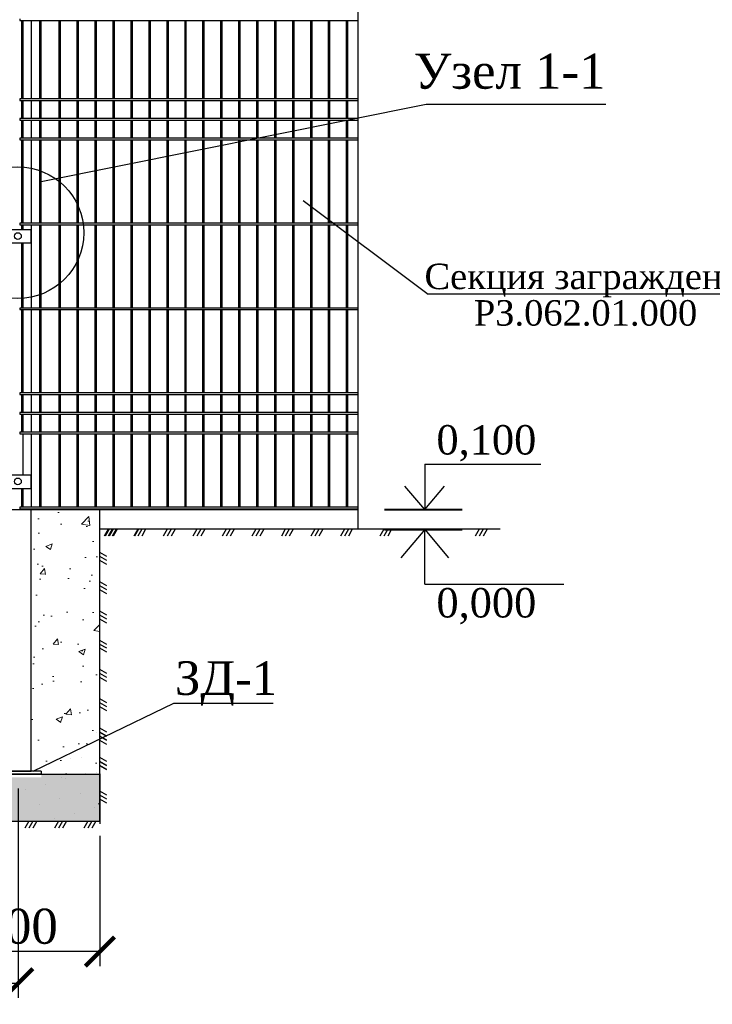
# Model space of a CAD drawing. Header units: inches. Extents: x 9403 to 10041, y 45 to 1090.
# Tile 31 of 41: x 9662 to 9722, y 534 to 618. Entities that reach past the tile are written whole.
import ezdxf

# ---------------------------------------------------------------- set-up
doc = ezdxf.new("R2010")
doc.units = ezdxf.units.IN
doc.header["$MEASUREMENT"] = 0
doc.linetypes.add('DASHDOTX2', pattern=[50.8, 25.4, -12.7, 0, -12.7])
doc.linetypes.add('K5LT_BASIC', pattern=[0])
doc.layers.add('.', color=7, linetype='Continuous', lineweight=15)
doc.layers.add('Системный слой VIEW1', color=7, linetype='Continuous')
doc.styles.add('GOST', font='gost.shx', dxfattribs={"oblique": 15})
doc.styles.add('TIEMS', font='times.ttf')
doc.dimstyles.new('Copy of ISO-25', dxfattribs={"dimtxt": 3, "dimasz": 2.5, "dimexe": 1.25, "dimexo": 0.625, "dimtad": 1, "dimlfac": 100, "dimtxsty": 'GOST', "dimblk": 'ARCHTICK', "dimcen": 2.5, "dimadec": 0, "dimazin": 0, "dimtfac": 1, "dimtmove": 0, "dimatfit": 3, "dimldrblk": 'ARCHTICK', "dimfxl": 1, "dimarcsym": 0})

# ---------------------------------------------------------------- blocks, each defined once
blk = doc.blocks.new('_ArchTick')
at = {"color": 0, "linetype": 'ByBlock', "const_width": 0.15}
blk.add_lwpolyline([(-0.5, -0.5), (0.5, 0.5)], dxfattribs=at)
blk = doc.blocks.new('*D345')
at = {"color": 0, "lineweight": -2, "transparency": 16777216}
for p, q in [((9575.104, 552.153), (9575.104, 534.203)), ((9662.184, 552.153), (9662.184, 534.203)), ((9662.184, 535.453), (9575.104, 535.453))]:
    blk.add_line(p, q, dxfattribs=at)
at = {"layer": 'Defpoints', "color": 0, "transparency": 16777216}
for p in [(9575.104, 552.778), (9662.184, 552.778), (9575.104, 535.453)]:
    blk.add_point(p, dxfattribs=at)
at = {"color": 0, "lineweight": -2, "transparency": 16777216, "xscale": 2.5, "yscale": 2.5, "zscale": 2.5, "rotation": 180}
blk.add_blockref('_ArchTick', (9575.104, 535.453), dxfattribs=at)
at = {"color": 0, "lineweight": -2, "transparency": 16777216, "xscale": 2.5, "yscale": 2.5, "zscale": 2.5}
blk.add_blockref('_ArchTick', (9662.184, 535.453), dxfattribs=at)
at = {"color": 0, "transparency": 16777216, "insert": (9618.644, 538.089), "char_height": 3, "attachment_point": 5, "style": 'TIEMS'}
blk.add_mtext('3000 (1000)', dxfattribs=at)
blk = doc.blocks.new('*D347')
at = {"color": 0, "lineweight": -2, "transparency": 16777216}
for p, q in [((9655.184, 548.088), (9655.184, 536.922)), ((9669.184, 548.088), (9669.184, 536.922)), ((9669.184, 538.172), (9655.184, 538.172))]:
    blk.add_line(p, q, dxfattribs=at)
at = {"layer": 'Defpoints', "color": 0, "transparency": 16777216}
for p in [(9655.184, 548.713), (9669.184, 548.713), (9655.184, 538.172)]:
    blk.add_point(p, dxfattribs=at)
at = {"color": 0, "lineweight": -2, "transparency": 16777216, "xscale": 2.5, "yscale": 2.5, "zscale": 2.5, "rotation": 180}
blk.add_blockref('_ArchTick', (9655.184, 538.172), dxfattribs=at)
at = {"color": 0, "lineweight": -2, "transparency": 16777216, "xscale": 2.5, "yscale": 2.5, "zscale": 2.5}
blk.add_blockref('_ArchTick', (9669.184, 538.172), dxfattribs=at)
at = {"color": 0, "transparency": 16777216, "insert": (9662.184, 540.323), "char_height": 3, "attachment_point": 5, "style": 'TIEMS'}
blk.add_mtext('400', dxfattribs=at)

msp = doc.modelspace()

# ---------------------------------------------------------------- hatches: boundary and pattern name
at = {"layer": '.', "linetype": 'ByBlock'}
h = msp.add_hatch(dxfattribs=at)
h.set_pattern_fill('AR-CONC', color=0, scale=0.8)
h.set_pattern_definition([(50, (6557.3676, -797.6117), (5.7380815, -0.502017), [0.6, -6.6]), (355, (6557.3676, -797.6117), (-1.110011, 6.017537), [0.48, -5.28]), (100.45144, (6557.846, -797.6535), (4.628071, 5.51552), [0.509922, -5.609137]), (46.1842, (6557.3676, -796.012), (8.53793, -1.324154), [0.9, -9.9]), (96.63564, (6558.079, -796.122), (7.477296, 7.792949), [0.764883, -8.41371]), (351.18416, (6557.368, -796.012), (7.477296, 7.792949), [0.72, -7.92]), (21, (6558.1676, -796.4117), (4.7752564, -3.220951), [0.6, -6.6]), (326, (6558.1676, -796.4117), (1.946523, 5.8012), [0.48, -5.28]), (71.45144, (6558.5655, -796.68), (6.721779, 2.580249), [0.509922, -5.609137]), (37.5, (6557.3676, -797.6117), (0.0972788, 2.6631508), [0, -5.216, 0, -5.36, 0, -5.3]), (7.5, (6557.3676, -797.6117), (2.1045563, 3.1552937), [0, -3.056, 0, -5.096, 0, -2.02]), (327.5, (6555.5836, -797.6117), (4.2705795, -0.180439), [0, -2, 0, -6.24, 0, -8.28]), (317.5, (6554.7836, -797.6117), (4.6654894, 0.80084), [0, -2.6, 0, -4.144, 0, -5.88])])
h.paths.add_polyline_path([(9663.296, 553.384), (9669.116, 553.384), (9669.176, 553.444), (9669.176, 576.06), (9663.296, 576.06)])
h = msp.add_hatch(dxfattribs=at)
h.set_pattern_fill('GRAVEL', color=256, scale=0.8)
h.set_pattern_definition([(228.0127875, (6392.263434, -949.500063), (-6.4, -7.2), [0.1076288, -10.65527044]), (184.9697407, (6392.191434, -949.580063), (9.6, 0.8), [0.1846944, -18.28473981]), (132.510447, (6392.007434, -949.596063), (8, -8.8), [0.1302304, -12.89282608]), (267.273689, (6391.695434, -949.796063), (0.8, 16), [0.1681904, -16.65084643]), (292.8336542, (6391.687434, -949.964063), (-4, 9.6), [0.164924, -16.3274985]), (357.273689, (6391.751434, -950.116063), (-16, 0.8), [0.1681904, -16.65084643]), (37.6942405, (6391.919434, -950.124063), (-10.4, -8), [0.2224232, -22.01987884]), (72.2553284, (6392.095434, -949.988063), (5.6, 17.6), [0.2099904, -20.7890572]), (121.4295656, (6392.159434, -949.788063), (-6.4, 10.4), [0.16876, -16.70725849]), (175.2363583, (6392.071434, -949.644063), (8.8, -0.8), [0.1926656, -9.44061006]), (222.3974378, (6391.879434, -949.628063), (-9.6, -8.8), [0.2491584, -24.6667]), (138.8140748, (6392.487434, -949.80406), (-5.6, 4.8), [0.0850408, -8.41907585]), (171.4692344, (6392.423434, -949.748063), (10.4, -1.6), [0.1617896, -16.01720913]), (225, (6392.26343, -949.72406), (-1e-16, -0.8), [0.1131368, -1.01823405]), (203.1985905, (6392.20743, -949.62806), (4, 1.6), [0.0609264, -6.03169208]), (291.8014095, (6392.15143, -949.65206), (-0.8, 2.4), [0.0861624, -4.22196945]), (30.9637565, (6392.18343, -949.73206), (2.4, 1.6), [0.1399432, -4.52481832]), (161.565051, (6392.30343, -949.66006), (1.6, -0.8), [0.1011928, -2.42862933]), (16.3895403, (6391.687434, -949.652063), (8, 2.4), [0.14176, -14.03427612]), (70.346176, (6391.823434, -949.612063), (-3.2, -8.8), [0.1189288, -11.7739262]), (293.1985905, (6392.30343, -949.50006), (-1.6, 4), [0.121852, -5.97076648]), (343.6104597, (6392.351434, -949.612063), (-8, 2.4), [0.14176, -14.03427612]), (339.4439548, (6391.68743, -950.14806), (-4, 1.6), [0.136704, -6.698499]), (294.7751406, (6391.815434, -950.196063), (-4, 8.8), [0.1145424, -11.33971445]), (66.8014095, (6392.31143, -950.30006), (1.6, 4), [0.121852, -5.97076648]), (17.3540246, (6392.359434, -950.188063), (-10.4, -3.2), [0.1341048, -13.2763389]), (69.4439548, (6391.91943, -950.30006), (-1.6, -4), [0.068352, -6.766851]), (101.3099325, (6392.26343, -950.30006), (-0.8, 3.2), [0.040792, -4.03842361]), (165.9637565, (6392.25543, -950.26006), (2.4, -0.8), [0.164924, -3.1335605]), (186.009006, (6392.095434, -950.220063), (8, 0.8), [0.15284, -15.13113854]), (303.6900675, (6392.18343, -949.80406), (-0.8, 1.6), [0.1153776, -2.76906342]), (353.1572266, (6392.247434, -949.900063), (13.6, -1.6), [0.2014352, -19.9420501]), (60.945396, (6392.44743, -949.92406), (-3.2, -5.6), [0.0823648, -8.15413931]), (90, (6392.4874, -949.8521), (-0.8, 0.8), [0.048, -0.752]), (120.2564372, (6392.079434, -950.196063), (3.2, -5.6), [0.1111392, -11.002816]), (48.0127875, (6392.023434, -950.100063), (6.4, 7.2), [0.2152576, -10.54764164]), (0, (6392.1674, -949.9401), (0.8, 0.8), [0.208, -0.592]), (325.3048465, (6392.375434, -949.940063), (8, -5.6), [0.1264912, -12.52261944]), (254.054604, (6392.47943, -950.01206), (-0.8, -3.2), [0.1164816, -5.70760631]), (207.6459754, (6392.447434, -950.124063), (-15.2, -8), [0.189652, -18.77557935]), (175.4260787, (6392.279434, -950.212063), (-10.4, 0.8), [0.2006392, -19.86325873])])
h.paths.add_polyline_path([(9669.176, 553.382), (9664.175, 553.382), (9664.175, 553.119), (9660.215, 553.119), (9660.215, 553.382), (9655.176, 553.382), (9655.176, 549.344), (9669.176, 549.344)])

# ---------------------------------------------------------------- linework, layer by layer
at = {"color": 3}
for p, q in [((9691.304, 619.018), (9691.304, 574.384)), ((9666.112, 576.059), (9666.061, 576.11)), ((9691.304, 574.949), (9691.304, 574.384)), ((9703.514, 574.384), (9669.184, 574.384)), ((9667.641, 554.81), (9667.641, 554.81)), ((9668.898, 553.553), (9668.898, 553.553))]:
    msp.add_line(p, q, dxfattribs=at)
at = {"linetype": 'Continuous'}
for p in [(9686.612, 602.537), (9725.923, 594.508)]:
    msp.add_line(p, (9697.354, 594.508), dxfattribs=at)
at = {"color": 7, "linetype": 'DASHDOTX2'}
for p, q in [((9697.048, 579.962), (9697.048, 576.059)), ((9697.048, 569.663), (9697.048, 574.346))]:
    msp.add_line(p, q, dxfattribs=at)
at = {"color": 7}
for p, q in [((9697.048, 579.962), (9706.996, 579.962)), ((9697.048, 576.059), (9695.34, 578.076)), ((9697.048, 576.059), (9698.756, 578.076)), ((9697.048, 574.346), (9694.999, 571.926)), ((9697.048, 574.346), (9699.098, 571.926)), ((9697.048, 569.663), (9708.986, 569.663))]:
    msp.add_line(p, q, dxfattribs=at)
at = {"color": 4}
msp.add_line((9582.266, 576.059), (9691.304, 576.059), dxfattribs=at)
at = {"linetype": 'ByBlock'}
msp.add_line((9691.304, 576.059), (9663.304, 576.059), dxfattribs=at)
for p, q in [((9669.176, 549.346), (9669.176, 576.059)), ((9663.477, 553.624), (9675.524, 559.472)), ((9675.524, 559.472), (9684.052, 559.472)), ((9664.164, 553.624), (9664.164, 553.384)), ((9655.176, 553.384), (9669.176, 553.384)), ((9655.176, 549.346), (9669.176, 549.346))]:
    msp.add_line(p, q)
at = {"linetype": 'ByBlock', "ltscale": 8}
for p, q in [((9669.899, 574.384), (9669.557, 573.788)), ((9669.979, 574.384), (9669.638, 573.788)), ((9670.24, 574.384), (9669.899, 573.788)), ((9670.321, 574.384), (9669.979, 573.788)), ((9670.582, 574.384), (9670.24, 573.788)), ((9670.662, 574.384), (9670.321, 573.788)), ((9672.431, 574.384), (9672.089, 573.788)), ((9672.511, 574.384), (9672.17, 573.788)), ((9672.772, 574.384), (9672.431, 573.788)), ((9673.114, 574.384), (9672.772, 573.788)), ((9674.963, 574.384), (9674.621, 573.788)), ((9675.304, 574.384), (9674.963, 573.788)), ((9675.646, 574.384), (9675.304, 573.788)), ((9677.495, 574.384), (9677.154, 573.788)), ((9677.836, 574.384), (9677.495, 573.788)), ((9678.178, 574.384), (9677.836, 573.788)), ((9680.027, 574.384), (9679.686, 573.788)), ((9680.368, 574.384), (9680.027, 573.788)), ((9680.71, 574.384), (9680.368, 573.788)), ((9682.559, 574.384), (9682.218, 573.788)), ((9682.901, 574.384), (9682.559, 573.788)), ((9683.242, 574.384), (9682.901, 573.788)), ((9685.091, 574.384), (9684.75, 573.788)), ((9685.433, 574.384), (9685.091, 573.788)), ((9685.774, 574.384), (9685.433, 573.788)), ((9687.623, 574.384), (9687.282, 573.788)), ((9687.965, 574.384), (9687.623, 573.788)), ((9688.306, 574.384), (9687.965, 573.788)), ((9690.155, 574.384), (9689.814, 573.788)), ((9690.497, 574.384), (9690.155, 573.788)), ((9690.838, 574.384), (9690.497, 573.788)), ((9693.528, 574.384), (9693.187, 573.788)), ((9693.87, 574.384), (9693.528, 573.788)), ((9694.211, 574.384), (9693.87, 573.788)), ((9701.706, 574.384), (9701.365, 573.788)), ((9702.048, 574.384), (9701.706, 573.788)), ((9702.389, 574.384), (9702.048, 573.788)), ((9669.773, 572.034), (9669.176, 572.375)), ((9669.773, 571.692), (9669.177, 572.034)), ((9669.773, 571.351), (9669.177, 571.692)), ((9669.773, 569.525), (9669.176, 569.866)), ((9669.773, 569.184), (9669.177, 569.525)), ((9669.773, 568.842), (9669.177, 569.184)), ((9669.773, 567.016), (9669.176, 567.358)), ((9669.773, 566.675), (9669.177, 567.016)), ((9669.773, 566.333), (9669.177, 566.675)), ((9669.773, 564.508), (9669.176, 564.849)), ((9669.773, 564.166), (9669.177, 564.507)), ((9669.773, 563.825), (9669.177, 564.166)), ((9669.773, 561.999), (9669.176, 562.34)), ((9669.773, 561.657), (9669.177, 561.999)), ((9669.773, 561.316), (9669.177, 561.657)), ((9669.773, 559.49), (9669.176, 559.831)), ((9669.773, 559.149), (9669.177, 559.49)), ((9669.773, 558.807), (9669.177, 559.149)), ((9669.773, 556.981), (9669.176, 557.323)), ((9669.773, 556.64), (9669.177, 556.981)), ((9669.773, 556.606), (9669.176, 556.947)), ((9669.773, 556.298), (9669.177, 556.64)), ((9669.773, 556.264), (9669.177, 556.605)), ((9669.773, 555.923), (9669.177, 556.264)), ((9669.773, 554.473), (9669.176, 554.814)), ((9669.773, 554.097), (9669.176, 554.438)), ((9669.773, 554.131), (9669.177, 554.472)), ((9669.773, 553.79), (9669.177, 554.131)), ((9669.773, 553.755), (9669.177, 554.097)), ((9669.176, 553.414), (9669.177, 549.114)), ((9669.773, 551.588), (9669.176, 551.929)), ((9669.773, 551.247), (9669.177, 551.588)), ((9669.773, 550.905), (9669.177, 551.247)), ((9663.1, 549.346), (9662.758, 548.749)), ((9663.441, 549.346), (9663.1, 548.749)), ((9663.782, 549.346), (9663.441, 548.749)), ((9665.632, 549.346), (9665.29, 548.749)), ((9665.973, 549.346), (9665.632, 548.749)), ((9666.315, 549.346), (9665.973, 548.749)), ((9668.164, 549.346), (9667.822, 548.749)), ((9668.505, 549.346), (9668.164, 548.749)), ((9668.847, 549.346), (9668.505, 548.749))]:
    msp.add_line(p, q, dxfattribs=at)
at = {"color": 2}
for p, q in [((9668.898, 556.938), (9668.898, 556.938)), ((9666.698, 554.737), (9666.698, 554.737)), ((9665.912, 553.082), (9665.912, 553.082)), ((9666.227, 553.009), (9666.227, 553.009)), ((9667.955, 553.48), (9667.955, 553.48)), ((9662.769, 552.066), (9662.769, 552.066)), ((9664.498, 552.537), (9664.498, 552.537)), ((9665.755, 551.28), (9665.755, 551.28)), ((9667.484, 551.751), (9667.484, 551.751)), ((9664.027, 550.809), (9664.027, 550.809)), ((9668.741, 550.494), (9668.741, 550.494)), ((9669.056, 550.809), (9669.176, 550.93)), ((9665.284, 549.551), (9665.284, 549.551)), ((9667.012, 550.023), (9667.012, 550.023))]:
    msp.add_line(p, q, dxfattribs=at)
at = {"ltscale": 0.2}
for p, q in [((9664.164, 553.624), (9660.204, 553.624)), ((9664.164, 553.384), (9660.204, 553.384))]:
    msp.add_line(p, q, dxfattribs=at)
at = {"linetype": 'ByBlock'}
msp.add_lwpolyline([(9664.14, 604.185), (9697.176, 610.813), (9712.588, 610.813)], dxfattribs=at)
at = {"color": 7, "linetype": 'Continuous', "const_width": 0.168}
for points in [[(9693.593, 576.059), (9700.278, 576.059)], [(9693.593, 574.346), (9700.278, 574.346)]]:
    msp.add_lwpolyline(points, dxfattribs=at)
at = {"linetype": 'ByBlock'}
for centre, radius in [((9662.158, 599.787), 5.644), ((9662.158, 599.496), 0.291), ((9662.158, 578.469), 0.291)]:
    msp.add_circle(centre, radius, dxfattribs=at)
at = {"layer": 'Системный слой VIEW1', "linetype": 'K5LT_BASIC'}
for p, q in [((9662.32, 618.115), (9662.32, 617.975)), ((9662.46, 617.975), (9662.46, 611.255)), ((9662.6, 611.255), (9662.6, 617.975)), ((9664, 617.975), (9664, 611.255)), ((9664.14, 611.255), (9664.14, 617.975)), ((9665.68, 617.975), (9665.68, 611.255)), ((9665.82, 611.255), (9665.82, 617.975)), ((9667.22, 617.975), (9667.22, 611.255)), ((9667.36, 611.255), (9667.36, 617.975)), ((9668.76, 617.975), (9668.76, 611.255)), ((9668.9, 611.255), (9668.9, 617.975)), ((9670.3, 617.975), (9670.3, 611.255)), ((9670.44, 611.255), (9670.44, 617.975)), ((9671.84, 617.975), (9671.84, 611.255)), ((9671.98, 611.255), (9671.98, 617.975)), ((9673.38, 617.975), (9673.38, 611.255)), ((9673.52, 611.255), (9673.52, 617.975)), ((9674.92, 617.975), (9674.92, 611.255)), ((9675.06, 611.255), (9675.06, 617.975)), ((9676.46, 617.975), (9676.46, 611.255)), ((9676.6, 611.255), (9676.6, 617.975)), ((9678, 617.975), (9678, 611.255)), ((9678.14, 611.255), (9678.14, 617.975)), ((9679.54, 617.975), (9679.54, 611.255)), ((9679.68, 611.255), (9679.68, 617.975)), ((9681.08, 617.975), (9681.08, 611.255)), ((9681.22, 611.255), (9681.22, 617.975)), ((9682.62, 617.975), (9682.62, 611.255)), ((9682.76, 611.255), (9682.76, 617.975)), ((9684.16, 617.975), (9684.16, 611.255)), ((9684.3, 611.255), (9684.3, 617.975)), ((9685.7, 617.975), (9685.7, 611.255)), ((9685.84, 611.255), (9685.84, 617.975)), ((9687.24, 617.975), (9687.24, 611.255)), ((9687.38, 611.255), (9687.38, 617.975)), ((9688.78, 617.975), (9688.78, 611.255)), ((9688.92, 611.255), (9688.92, 617.975)), ((9690.32, 617.975), (9690.32, 611.255)), ((9690.46, 611.255), (9690.46, 617.975)), ((9662.32, 611.255), (9662.32, 611.115)), ((9662.46, 611.115), (9662.46, 609.575)), ((9662.6, 609.575), (9662.6, 611.115)), ((9664, 611.115), (9664, 609.575)), ((9664.14, 609.575), (9664.14, 611.115)), ((9665.68, 611.115), (9665.68, 609.575)), ((9665.82, 609.575), (9665.82, 611.115)), ((9667.22, 611.115), (9667.22, 609.575)), ((9667.36, 609.575), (9667.36, 611.115)), ((9668.76, 611.115), (9668.76, 609.575)), ((9668.9, 609.575), (9668.9, 611.115)), ((9670.3, 611.115), (9670.3, 609.575)), ((9670.44, 609.575), (9670.44, 611.115)), ((9671.84, 611.115), (9671.84, 609.575)), ((9671.98, 609.575), (9671.98, 611.115)), ((9673.38, 611.115), (9673.38, 609.575)), ((9673.52, 609.575), (9673.52, 611.115)), ((9674.92, 611.115), (9674.92, 609.575)), ((9675.06, 609.575), (9675.06, 611.115)), ((9676.46, 611.115), (9676.46, 609.575)), ((9676.6, 609.575), (9676.6, 611.115)), ((9678, 611.115), (9678, 609.575)), ((9678.14, 609.575), (9678.14, 611.115)), ((9679.54, 611.115), (9679.54, 609.575)), ((9679.68, 609.575), (9679.68, 611.115)), ((9681.08, 611.115), (9681.08, 609.575)), ((9681.22, 609.575), (9681.22, 611.115)), ((9682.62, 611.115), (9682.62, 609.575)), ((9682.76, 609.575), (9682.76, 611.115)), ((9684.16, 611.115), (9684.16, 609.575)), ((9684.3, 609.575), (9684.3, 611.115)), ((9685.7, 611.115), (9685.7, 609.575)), ((9685.84, 609.575), (9685.84, 611.115)), ((9687.24, 611.115), (9687.24, 609.575)), ((9687.38, 609.575), (9687.38, 611.115)), ((9688.78, 611.115), (9688.78, 609.575)), ((9688.92, 609.575), (9688.92, 611.115)), ((9690.32, 611.115), (9690.32, 609.575)), ((9690.46, 609.575), (9690.46, 611.115)), ((9662.32, 609.575), (9662.32, 609.435)), ((9662.46, 609.435), (9662.46, 607.895)), ((9662.6, 607.895), (9662.6, 609.435)), ((9664, 609.435), (9664, 607.895)), ((9664.14, 607.895), (9664.14, 609.435)), ((9665.68, 609.435), (9665.68, 607.895)), ((9665.82, 607.895), (9665.82, 609.435)), ((9667.22, 609.435), (9667.22, 607.895)), ((9667.36, 607.895), (9667.36, 609.435)), ((9668.76, 609.435), (9668.76, 607.895)), ((9668.9, 607.895), (9668.9, 609.435)), ((9670.3, 609.435), (9670.3, 607.895)), ((9670.44, 607.895), (9670.44, 609.435)), ((9671.84, 609.435), (9671.84, 607.895)), ((9671.98, 607.895), (9671.98, 609.435)), ((9673.38, 609.435), (9673.38, 607.895)), ((9673.52, 607.895), (9673.52, 609.435)), ((9674.92, 609.435), (9674.92, 607.895)), ((9675.06, 607.895), (9675.06, 609.435)), ((9676.46, 609.435), (9676.46, 607.895)), ((9676.6, 607.895), (9676.6, 609.435)), ((9678, 609.435), (9678, 607.895)), ((9678.14, 607.895), (9678.14, 609.435)), ((9679.54, 609.435), (9679.54, 607.895)), ((9679.68, 607.895), (9679.68, 609.435)), ((9681.08, 609.435), (9681.08, 607.895)), ((9681.22, 607.895), (9681.22, 609.435)), ((9682.62, 609.435), (9682.62, 607.895)), ((9682.76, 607.895), (9682.76, 609.435)), ((9684.16, 609.435), (9684.16, 607.895)), ((9684.3, 607.895), (9684.3, 609.435)), ((9685.7, 609.435), (9685.7, 607.895)), ((9685.84, 607.895), (9685.84, 609.435)), ((9687.24, 609.435), (9687.24, 607.895)), ((9687.38, 607.895), (9687.38, 609.435)), ((9688.78, 609.435), (9688.78, 607.895)), ((9688.92, 607.895), (9688.92, 609.435)), ((9690.32, 609.435), (9690.32, 607.895)), ((9690.46, 607.895), (9690.46, 609.435)), ((9662.32, 607.895), (9662.32, 607.755)), ((9662.46, 607.755), (9662.46, 600.615)), ((9662.6, 600.615), (9662.6, 607.755)), ((9664, 607.755), (9664, 600.615)), ((9664.14, 600.615), (9664.14, 607.755)), ((9665.68, 607.755), (9665.68, 600.615)), ((9665.82, 600.615), (9665.82, 607.755)), ((9667.22, 607.755), (9667.22, 600.615)), ((9667.36, 600.615), (9667.36, 607.755)), ((9668.76, 607.755), (9668.76, 600.615)), ((9668.9, 600.615), (9668.9, 607.755)), ((9670.3, 607.755), (9670.3, 600.615)), ((9670.44, 600.615), (9670.44, 607.755)), ((9671.84, 607.755), (9671.84, 600.615)), ((9671.98, 600.615), (9671.98, 607.755)), ((9673.38, 607.755), (9673.38, 600.615)), ((9673.52, 600.615), (9673.52, 607.755)), ((9674.92, 607.755), (9674.92, 600.615)), ((9675.06, 600.615), (9675.06, 607.755)), ((9676.46, 607.755), (9676.46, 600.615)), ((9676.6, 600.615), (9676.6, 607.755)), ((9678, 607.755), (9678, 600.615)), ((9678.14, 600.615), (9678.14, 607.755)), ((9679.54, 607.755), (9679.54, 600.615)), ((9679.68, 600.615), (9679.68, 607.755)), ((9681.08, 607.755), (9681.08, 600.615)), ((9681.22, 600.615), (9681.22, 607.755)), ((9682.62, 607.755), (9682.62, 600.615)), ((9682.76, 600.615), (9682.76, 607.755)), ((9684.16, 607.755), (9684.16, 600.615)), ((9684.3, 600.615), (9684.3, 607.755)), ((9685.7, 607.755), (9685.7, 600.615)), ((9685.84, 600.615), (9685.84, 607.755)), ((9687.24, 607.755), (9687.24, 600.615)), ((9687.38, 600.615), (9687.38, 607.755)), ((9688.78, 607.755), (9688.78, 600.615)), ((9688.92, 600.615), (9688.92, 607.755)), ((9690.32, 607.755), (9690.32, 600.615)), ((9690.46, 600.615), (9690.46, 607.755)), ((9662.32, 600.615), (9662.32, 600.475)), ((9662.32, 600.615), (9662.32, 600.475)), ((9662.46, 600.475), (9662.46, 600.027)), ((9662.6, 600.027), (9662.6, 600.475)), ((9664, 600.475), (9664, 593.335)), ((9664.14, 593.335), (9664.14, 600.475)), ((9665.68, 600.475), (9665.68, 593.335)), ((9665.82, 593.335), (9665.82, 600.475)), ((9667.22, 600.475), (9667.22, 593.335)), ((9667.36, 593.335), (9667.36, 600.475)), ((9668.76, 600.475), (9668.76, 593.335)), ((9668.9, 593.335), (9668.9, 600.475)), ((9670.3, 600.475), (9670.3, 593.335)), ((9670.44, 593.335), (9670.44, 600.475)), ((9671.84, 600.475), (9671.84, 593.335)), ((9671.98, 593.335), (9671.98, 600.475)), ((9673.38, 600.475), (9673.38, 593.335)), ((9673.52, 593.335), (9673.52, 600.475)), ((9674.92, 600.475), (9674.92, 593.335)), ((9675.06, 593.335), (9675.06, 600.475)), ((9676.46, 600.475), (9676.46, 593.335)), ((9676.6, 593.335), (9676.6, 600.475)), ((9678, 600.475), (9678, 593.335)), ((9678.14, 593.335), (9678.14, 600.475)), ((9679.54, 600.475), (9679.54, 593.335)), ((9679.68, 593.335), (9679.68, 600.475)), ((9681.08, 600.475), (9681.08, 593.335)), ((9681.22, 593.335), (9681.22, 600.475)), ((9682.62, 600.475), (9682.62, 593.335)), ((9682.76, 593.335), (9682.76, 600.475)), ((9684.16, 600.475), (9684.16, 593.335)), ((9684.3, 593.335), (9684.3, 600.475)), ((9685.7, 600.475), (9685.7, 593.335)), ((9685.84, 593.335), (9685.84, 600.475)), ((9687.24, 600.475), (9687.24, 593.335)), ((9687.38, 593.335), (9687.38, 600.475)), ((9688.78, 600.475), (9688.78, 593.335)), ((9688.92, 593.335), (9688.92, 600.475)), ((9690.32, 600.475), (9690.32, 593.335)), ((9690.46, 593.335), (9690.46, 600.475)), ((9662.46, 598.907), (9662.46, 593.335)), ((9662.6, 593.335), (9662.6, 598.907)), ((9662.32, 593.335), (9662.32, 593.195)), ((9662.46, 593.195), (9662.46, 586.055)), ((9662.6, 586.055), (9662.6, 593.195)), ((9664, 593.195), (9664, 586.055)), ((9664.14, 586.055), (9664.14, 593.195)), ((9665.68, 593.195), (9665.68, 586.055)), ((9665.82, 586.055), (9665.82, 593.195)), ((9667.22, 593.195), (9667.22, 586.055)), ((9667.36, 586.055), (9667.36, 593.195)), ((9668.76, 593.195), (9668.76, 586.055)), ((9668.9, 586.055), (9668.9, 593.195)), ((9670.3, 593.195), (9670.3, 586.055)), ((9670.44, 586.055), (9670.44, 593.195)), ((9671.84, 593.195), (9671.84, 586.055)), ((9671.98, 586.055), (9671.98, 593.195)), ((9673.38, 593.195), (9673.38, 586.055)), ((9673.52, 586.055), (9673.52, 593.195)), ((9674.92, 593.195), (9674.92, 586.055)), ((9675.06, 586.055), (9675.06, 593.195)), ((9676.46, 593.195), (9676.46, 586.055)), ((9676.6, 586.055), (9676.6, 593.195)), ((9678, 593.195), (9678, 586.055)), ((9678.14, 586.055), (9678.14, 593.195)), ((9679.54, 593.195), (9679.54, 586.055)), ((9679.68, 586.055), (9679.68, 593.195)), ((9681.08, 593.195), (9681.08, 586.055)), ((9681.22, 586.055), (9681.22, 593.195)), ((9682.62, 593.195), (9682.62, 586.055)), ((9682.76, 586.055), (9682.76, 593.195)), ((9684.16, 593.195), (9684.16, 586.055)), ((9684.3, 586.055), (9684.3, 593.195)), ((9685.7, 593.195), (9685.7, 586.055)), ((9685.84, 586.055), (9685.84, 593.195)), ((9687.24, 593.195), (9687.24, 586.055)), ((9687.38, 586.055), (9687.38, 593.195)), ((9688.78, 593.195), (9688.78, 586.055)), ((9688.92, 586.055), (9688.92, 593.195)), ((9690.32, 593.195), (9690.32, 586.055)), ((9690.46, 586.055), (9690.46, 593.195)), ((9662.32, 586.055), (9662.32, 585.915)), ((9662.46, 585.915), (9662.46, 584.375)), ((9662.6, 584.375), (9662.6, 585.915)), ((9664, 585.915), (9664, 584.375)), ((9664.14, 584.375), (9664.14, 585.915)), ((9665.68, 585.915), (9665.68, 584.375)), ((9665.82, 584.375), (9665.82, 585.915)), ((9667.22, 585.915), (9667.22, 584.375)), ((9667.36, 584.375), (9667.36, 585.915)), ((9668.76, 585.915), (9668.76, 584.375)), ((9668.9, 584.375), (9668.9, 585.915)), ((9670.3, 585.915), (9670.3, 584.375)), ((9670.44, 584.375), (9670.44, 585.915)), ((9671.84, 585.915), (9671.84, 584.375)), ((9671.98, 584.375), (9671.98, 585.915)), ((9673.38, 585.915), (9673.38, 584.375)), ((9673.52, 584.375), (9673.52, 585.915)), ((9674.92, 585.915), (9674.92, 584.375)), ((9675.06, 584.375), (9675.06, 585.915)), ((9676.46, 585.915), (9676.46, 584.375)), ((9676.6, 584.375), (9676.6, 585.915)), ((9678, 585.915), (9678, 584.375)), ((9678.14, 584.375), (9678.14, 585.915)), ((9679.54, 585.915), (9679.54, 584.375)), ((9679.68, 584.375), (9679.68, 585.915)), ((9681.08, 585.915), (9681.08, 584.375)), ((9681.22, 584.375), (9681.22, 585.915)), ((9682.62, 585.915), (9682.62, 584.375)), ((9682.76, 584.375), (9682.76, 585.915)), ((9684.16, 585.915), (9684.16, 584.375)), ((9684.3, 584.375), (9684.3, 585.915)), ((9685.7, 585.915), (9685.7, 584.375)), ((9685.84, 584.375), (9685.84, 585.915)), ((9687.24, 585.915), (9687.24, 584.375)), ((9687.38, 584.375), (9687.38, 585.915)), ((9688.78, 585.915), (9688.78, 584.375)), ((9688.92, 584.375), (9688.92, 585.915)), ((9690.32, 585.915), (9690.32, 584.375)), ((9690.46, 584.375), (9690.46, 585.915)), ((9662.32, 584.375), (9662.32, 584.235)), ((9662.46, 584.235), (9662.46, 582.695)), ((9662.6, 582.695), (9662.6, 584.235)), ((9664, 584.235), (9664, 582.695)), ((9664.14, 582.695), (9664.14, 584.235)), ((9665.68, 584.235), (9665.68, 582.695)), ((9665.82, 582.695), (9665.82, 584.235)), ((9667.22, 584.235), (9667.22, 582.695)), ((9667.36, 582.695), (9667.36, 584.235)), ((9668.76, 584.235), (9668.76, 582.695)), ((9668.9, 582.695), (9668.9, 584.235)), ((9670.3, 584.235), (9670.3, 582.695)), ((9670.44, 582.695), (9670.44, 584.235)), ((9671.84, 584.235), (9671.84, 582.695)), ((9671.98, 582.695), (9671.98, 584.235)), ((9673.38, 584.235), (9673.38, 582.695)), ((9673.52, 582.695), (9673.52, 584.235)), ((9674.92, 584.235), (9674.92, 582.695)), ((9675.06, 582.695), (9675.06, 584.235)), ((9676.46, 584.235), (9676.46, 582.695)), ((9676.6, 582.695), (9676.6, 584.235)), ((9678, 584.235), (9678, 582.695)), ((9678.14, 582.695), (9678.14, 584.235)), ((9679.54, 584.235), (9679.54, 582.695)), ((9679.68, 582.695), (9679.68, 584.235)), ((9681.08, 584.235), (9681.08, 582.695)), ((9681.22, 582.695), (9681.22, 584.235)), ((9682.62, 584.235), (9682.62, 582.695)), ((9682.76, 582.695), (9682.76, 584.235)), ((9684.16, 584.235), (9684.16, 582.695)), ((9684.3, 582.695), (9684.3, 584.235)), ((9685.7, 584.235), (9685.7, 582.695)), ((9685.84, 582.695), (9685.84, 584.235)), ((9687.24, 584.235), (9687.24, 582.695)), ((9687.38, 582.695), (9687.38, 584.235)), ((9688.78, 584.235), (9688.78, 582.695)), ((9688.92, 582.695), (9688.92, 584.235)), ((9690.32, 584.235), (9690.32, 582.695)), ((9690.46, 582.695), (9690.46, 584.235)), ((9662.32, 582.695), (9662.32, 582.555)), ((9662.6, 578.999), (9662.6, 582.555)), ((9664, 582.555), (9664, 576.255)), ((9664.14, 576.255), (9664.14, 582.555)), ((9665.68, 582.555), (9665.68, 576.255)), ((9665.82, 576.255), (9665.82, 582.555)), ((9667.22, 582.555), (9667.22, 576.255)), ((9667.36, 576.255), (9667.36, 582.555)), ((9668.76, 582.555), (9668.76, 576.255)), ((9668.9, 576.255), (9668.9, 582.555)), ((9670.3, 582.555), (9670.3, 576.255)), ((9670.44, 576.255), (9670.44, 582.555)), ((9671.84, 582.555), (9671.84, 576.255)), ((9671.98, 576.255), (9671.98, 582.555)), ((9673.38, 582.555), (9673.38, 576.255)), ((9673.52, 576.255), (9673.52, 582.555)), ((9674.92, 582.555), (9674.92, 576.255)), ((9675.06, 576.255), (9675.06, 582.555)), ((9676.46, 582.555), (9676.46, 576.255)), ((9676.6, 576.255), (9676.6, 582.555)), ((9678, 582.555), (9678, 576.255)), ((9678.14, 576.255), (9678.14, 582.555)), ((9679.54, 582.555), (9679.54, 576.255)), ((9679.68, 576.255), (9679.68, 582.555)), ((9681.08, 582.555), (9681.08, 576.255)), ((9681.22, 576.255), (9681.22, 582.555)), ((9682.62, 582.555), (9682.62, 576.255)), ((9682.76, 576.255), (9682.76, 582.555)), ((9684.16, 582.555), (9684.16, 576.255)), ((9684.3, 576.255), (9684.3, 582.555)), ((9685.7, 582.555), (9685.7, 576.255)), ((9685.84, 576.255), (9685.84, 582.555)), ((9687.24, 582.555), (9687.24, 576.255)), ((9687.38, 576.255), (9687.38, 582.555)), ((9688.78, 582.555), (9688.78, 576.255)), ((9688.92, 576.255), (9688.92, 582.555)), ((9690.32, 582.555), (9690.32, 576.255)), ((9690.46, 576.255), (9690.46, 582.555)), ((9662.46, 577.879), (9662.46, 576.255)), ((9662.6, 576.255), (9662.6, 577.879)), ((9662.32, 576.255), (9662.32, 576.115)), ((9662.32, 576.255), (9662.32, 576.115))]:
    msp.add_line(p, q, dxfattribs=at)
at = {"layer": 'Системный слой VIEW1', "color": 5, "linetype": 'K5LT_BASIC'}
for p, q in [((9663.304, 617.975), (9663.304, 611.255)), ((9663.304, 611.115), (9663.304, 609.575)), ((9663.304, 609.435), (9663.304, 607.895)), ((9663.304, 607.755), (9663.304, 600.615)), ((9663.304, 600.475), (9663.304, 593.335)), ((9663.304, 593.195), (9663.304, 586.055)), ((9663.304, 585.915), (9663.304, 584.375)), ((9663.304, 584.235), (9663.304, 582.695)), ((9663.304, 582.555), (9663.304, 576.255)), ((9663.304, 576.535), (9663.304, 576.255)), ((9661.064, 576.059), (9663.304, 576.059)), ((9663.296, 553.624), (9663.296, 576.059)), ((9661.056, 553.624), (9663.296, 553.624))]:
    msp.add_line(p, q, dxfattribs=at)
at = {"layer": 'Системный слой VIEW1', "color": 1, "linetype": 'K5LT_BASIC'}
for p, q in [((9663.304, 578.999), (9661.064, 578.999)), ((9661.064, 577.879), (9663.304, 577.879))]:
    msp.add_line(p, q, dxfattribs=at)
at = {"layer": 'Системный слой VIEW1', "color": 1}
msp.add_line((9663.304, 577.887), (9663.304, 578.999), dxfattribs=at)
at = {"layer": 'Системный слой VIEW1', "linetype": 'K5LT_BASIC'}
for points in [[(9662.32, 617.975), (9691.304, 617.975)], [(9691.304, 611.255), (9662.32, 611.255)], [(9662.32, 611.115), (9691.304, 611.115)], [(9691.304, 609.575), (9662.32, 609.575)], [(9662.32, 609.435), (9691.304, 609.435)], [(9691.304, 607.895), (9662.32, 607.895)], [(9662.32, 607.755), (9691.304, 607.755)], [(9691.304, 600.615), (9662.32, 600.615)], [(9662.32, 600.475), (9691.304, 600.475)], [(9691.304, 593.335), (9662.32, 593.335)], [(9662.32, 593.195), (9691.304, 593.195)], [(9691.304, 586.055), (9662.32, 586.055)], [(9662.32, 585.915), (9691.304, 585.915)], [(9691.304, 584.375), (9662.32, 584.375)], [(9662.32, 584.235), (9691.304, 584.235)], [(9691.304, 582.695), (9662.32, 582.695)], [(9662.32, 582.555), (9691.304, 582.555)], [(9691.304, 576.255), (9662.32, 576.255)], [(9662.32, 576.115), (9691.304, 576.115)]]:
    msp.add_lwpolyline(points, dxfattribs=at)
at = {"layer": 'Системный слой VIEW1', "color": 1}
msp.add_lwpolyline([(9663.304, 598.907), (9663.304, 600.027), (9661.064, 600.027), (9661.064, 598.907)], close=True, dxfattribs=at)

# ---------------------------------------------------------------- texts
at = {"linetype": 'Continuous', "style": 'TIEMS'}
for s, p in [('Секция заграждения', (9697.025, 594.951)), ('РЗ.062.01.000', (9701.261, 591.823))]:
    msp.add_text(s, height=2.184, dxfattribs=at).set_placement(p)
at = {"color": 7, "style": 'TIEMS'}
for s, p in [('0,100', (9698.052, 580.777)), ('0,000', (9698.052, 566.81))]:
    msp.add_text(s, height=2.52, dxfattribs=at).set_placement(p)
at = {"insert": (9704.331, 613.609), "char_height": 3, "width": 21.73963, "attachment_point": 5, "style": 'TIEMS'}
msp.add_mtext('Узел 1-1', dxfattribs=at)
at = {"insert": (9680.01, 563.056), "char_height": 2.88, "width": 16.92812, "attachment_point": 2}
msp.add_mtext('{\\fSylfaen|b0|i0|c204|p18;ЗД-1}', dxfattribs=at)

# ---------------------------------------------------------------- dimensions: what is measured, and where the dimension line sits
for base, p1, p2, text, picture, middle in [((9575.104, 535.453), (9662.184, 552.778), (9575.104, 552.778), '3000 (1000)', '*D345', (9618.644, 538.089)), ((9655.184, 538.172), (9669.184, 548.713), (9655.184, 548.713), '400', '*D347', (9662.184, 540.323))]:
    dim = msp.add_linear_dim(base=base, p1=p1, p2=p2, text=text, dimstyle='Copy of ISO-25', override={"dimdec": 0, "dimlfac": 20, "dimtxsty": 'TIEMS', "dimtdec": 0})
    dim.commit()
    dim.dimension.update_dxf_attribs({"geometry": picture, "text_midpoint": middle})

doc.saveas('drawing.dxf')
